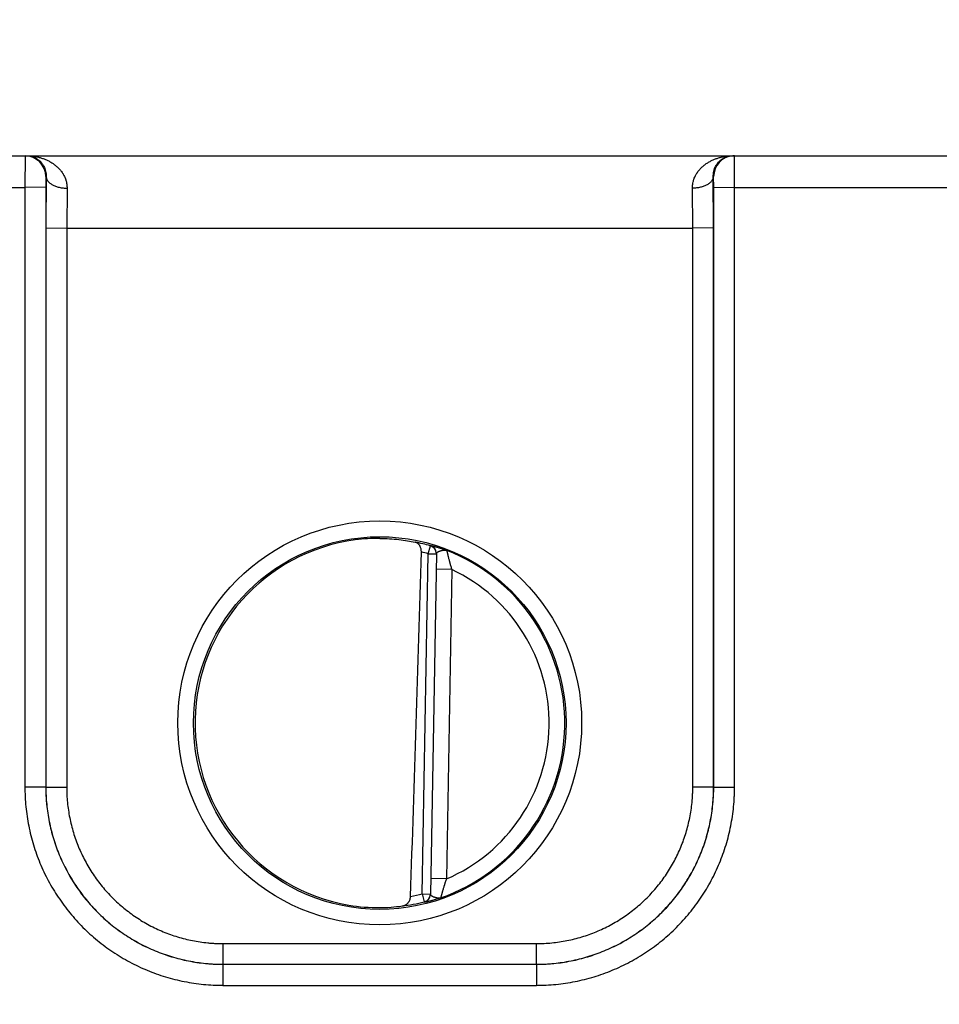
# Model space of a CAD drawing. Header units: inches. Extents: x 0 to 34, y 0 to 22.
# Tile 193 of 224: x 18.694 to 19.577, y 11.75 to 12.694. Entities that reach past the tile are written whole.
import ezdxf

# ---------------------------------------------------------------- set-up
doc = ezdxf.new("R2010")
doc.units = ezdxf.units.IN
doc.header["$LTSCALE"] = 1.87
doc.header["$MEASUREMENT"] = 0
doc.layers.get('0').update_dxf_attribs({"linetype": 'CONTINUOUS'})
doc.layers.add('DIMENSIONS', color=7, linetype='CONTINUOUS')
doc.styles.get("Standard").update_dxf_attribs({"font": 'txt', "width": 0.8})
doc.dimstyles.new('DIMSTYLE_1', dxfattribs={"dimtxt": 0.125, "dimasz": 0.18, "dimexe": 0.125, "dimexo": 0.0625, "dimgap": 0.03125, "dimtad": 0, "dimtih": 1, "dimtoh": 1, "dimdec": 3, "dimzin": 4, "dimdsep": 46, "dimtxsty": 'STANDARD', "dimblk": '_FILLED', "dimblk1": '_FILLED', "dimblk2": '_FILLED', "dimcen": 0.09, "dimadec": 0, "dimazin": 0, "dimtp": 0.01, "dimtm": 0.01, "dimtfac": 1, "dimtdec": 3, "dimtofl": 0, "dimtmove": 0, "dimatfit": 3, "dimldrblk": '_FILLED', "dimfxl": 1, "dimtolj": 1, "dimtzin": 4, "dimarcsym": 0})

# ---------------------------------------------------------------- blocks, each defined once
blk = doc.blocks.new('*D2')
at = {"layer": 'DIMENSIONS', "color": 2, "linetype": 'CONTINUOUS'}
blk.add_line((21.64668, 10.93718), (21.64668, 13.25118), dxfattribs=at)
at = {"layer": 'DIMENSIONS', "color": 2, "linetype": 'CONTINUOUS', "insert": (21.58418, 13.31368), "char_height": 0.125, "width": 1.525, "attachment_point": 1, "rotation": 90, "line_spacing_factor": 0.9}
blk.add_mtext('15.994{\\Ftxt.shx;\\W1.000000;\\H0.125000; }[406.25]', dxfattribs=at)
blk = doc.blocks.new('_FILLED')
at = {"color": 0, "linetype": 'BYBLOCK'}
blk.add_solid([(0, 0), (-1, 0.1736), (-1, -0.1736)], dxfattribs=at)

msp = doc.modelspace()

# ---------------------------------------------------------------- linework, layer by layer
at = {"color": 7, "linetype": 'CONTINUOUS'}
for p, q in [((8.23972, 12.56368), (21.6022, 12.56368)), ((18.69937, 12.56368), (18.69919, 12.53341)), ((19.38017, 12.53341), (19.37999, 12.56368)), ((18.71937, 12.54368), (18.71919, 12.53359)), ((18.71971, 12.54367), (18.71937, 12.54368)), ((18.71971, 12.54367), (18.71945, 12.49446)), ((19.36, 12.54368), (19.35965, 12.54367)), ((19.35992, 12.49446), (19.35965, 12.54367)), ((19.36017, 12.53359), (19.36, 12.54368)), ((18.45017, 12.53341), (18.69919, 12.53341)), ((18.71919, 12.53359), (18.69919, 12.53341)), ((18.69919, 12.53341), (18.69928, 11.95807)), ((18.71919, 12.53359), (18.71928, 11.95825)), ((18.73971, 12.53256), (18.73944, 12.49429)), ((19.33992, 12.49429), (19.33965, 12.53256)), ((19.36008, 11.95825), (19.36017, 12.53359)), ((19.36017, 12.53359), (19.38017, 12.53341)), ((19.38008, 11.95807), (19.38017, 12.53341)), ((19.38017, 12.53341), (19.62919, 12.53341)), ((18.71945, 12.49446), (18.71936, 11.95833)), ((18.71945, 12.49446), (18.73944, 12.49429)), ((18.73944, 12.49429), (18.73936, 11.95816)), ((18.73944, 12.49429), (19.33992, 12.49429)), ((19.35992, 12.49446), (19.33992, 12.49429)), ((19.34, 11.95816), (19.33992, 12.49429)), ((19.36, 11.95833), (19.35992, 12.49446)), ((19.08045, 11.85578), (19.08614, 12.18204)), ((19.08614, 12.18204), (19.08831, 12.18961)), ((19.08614, 12.18204), (19.09402, 12.1819)), ((19.08831, 12.18961), (19.08831, 12.18997)), ((19.09402, 12.18226), (19.08832, 11.85529)), ((19.10876, 12.16684), (19.09376, 12.1671)), ((19.10876, 12.16684), (19.10358, 11.87019)), ((18.71928, 11.95825), (18.69928, 11.95807)), ((18.71928, 11.95825), (18.71936, 11.95833)), ((18.71936, 11.95833), (18.73936, 11.95816)), ((19.36, 11.95833), (19.34, 11.95816)), ((19.36008, 11.95825), (19.36, 11.95833)), ((19.36008, 11.95825), (19.38008, 11.95807)), ((19.10358, 11.87019), (19.08858, 11.87045)), ((19.08045, 11.85579), (19.08832, 11.85565)), ((19.08045, 11.85579), (19.08235, 11.84815)), ((19.08234, 11.84779), (19.08235, 11.84815)), ((18.88932, 11.80816), (19.19005, 11.80816)), ((18.88932, 11.78833), (18.88932, 11.80816)), ((19.19005, 11.78833), (19.19005, 11.80816)), ((18.88928, 11.7883), (18.88928, 11.76813)), ((18.88929, 11.7883), (19.19008, 11.7883)), ((18.88932, 11.78833), (19.19005, 11.78833)), ((19.19008, 11.7883), (19.19008, 11.76813)), ((18.88928, 11.76813), (19.19008, 11.76813))]:
    msp.add_line(p, q, dxfattribs=at)
for centre, radius in [((19.03968, 12.01978), 0.19371), ((19.03968, 12.01965), 0.17871)]:
    msp.add_circle(centre, radius, dxfattribs=at)
for centre, radius, start, end in [((18.69937, 12.54368), 0.02, 359.99498, 89.99498), ((19.38, 12.54368), 0.02, 94.69325, 180.00444), ((19.37999, 12.54368), 0.01999, 90, 94.68857), ((19.03876, 12.0267), 0.17011, 89.69083, 97.60041), ((19.03968, 12.01967), 0.17675, 74.03065, 78.93522), ((-105.4394, 15.89969), 124.57442, 358.1386608, 358.290676), ((19.03968, 12.01967), 0.16888, 74.03065, 76.33344), ((19.08615, 12.1824), 0.00787, 359.00438, 74.07184), ((19.08615, 12.18204), 0.00787, 359.00033, 74.03903), ((19.03968, 12.01967), 0.17756, 289.2043, 68.79829), ((19.03968, 12.01967), 0.16257, 293.14471, 64.85529), ((19.03968, 12.01967), 0.16888, 280.09668, 283.9685), ((19.08044, 11.85543), 0.00787, 283.92926, 358.99583), ((19.08045, 11.85579), 0.00787, 283.96109, 358.99966), ((19.0385, 12.01261), 0.16992, 260.39616, 270.39881), ((19.03858, 12.00863), 0.16595, 270.37962, 277.84805), ((19.03968, 12.01967), 0.17675, 277.00613, 283.96941)]:
    msp.add_arc(centre, radius, start, end, dxfattribs=at)
msp.add_ellipse((19.03968, 12.01973), major_axis=(0, 0.17714), ratio=1, start_param=0.132587, end_param=2.974099, dxfattribs=at)
for points, knots in [([(18.70101, 12.56368), (18.70152, 12.56367), (18.70254, 12.56363), (18.70407, 12.56343), (18.70559, 12.56311), (18.70709, 12.56264), (18.70857, 12.56204), (18.71002, 12.56129), (18.71144, 12.5604), (18.71281, 12.55935), (18.71412, 12.55813), (18.71514, 12.55698), (18.71592, 12.55597), (18.71668, 12.55487), (18.71756, 12.55335), (18.71846, 12.55132), (18.71918, 12.54903), (18.71956, 12.54694), (18.71971, 12.54512), (18.71972, 12.54416), (18.71971, 12.54367)], [0, 0, 0, 0, 0.050172, 0.100548, 0.151326, 0.202718, 0.254965, 0.3083, 0.363016, 0.419433, 0.477904, 0.538902, 0.570508, 0.602949, 0.670715, 0.743014, 0.820987, 0.906009, 0.951758, 1, 1, 1, 1]), ([(18.70101, 12.56368), (18.70208, 12.56367), (18.70423, 12.5636), (18.70744, 12.56328), (18.71062, 12.56275), (18.71377, 12.562), (18.71688, 12.56102), (18.71991, 12.55981), (18.72237, 12.5586), (18.72428, 12.55751), (18.72569, 12.55663), (18.72707, 12.55568), (18.72841, 12.55467), (18.72971, 12.55359), (18.73096, 12.55243), (18.73217, 12.5512), (18.73331, 12.5499), (18.7344, 12.54852), (18.73524, 12.54731), (18.73587, 12.5463), (18.73648, 12.54526), (18.73719, 12.5439), (18.73781, 12.54249), (18.73825, 12.54132), (18.73866, 12.54011), (18.73909, 12.53855), (18.73946, 12.53662), (18.73968, 12.53461), (18.73972, 12.53325), (18.73971, 12.53256)], [0, 0, 0, 0, 0.058435, 0.116917, 0.175497, 0.234242, 0.293205, 0.352466, 0.412123, 0.442133, 0.472283, 0.502597, 0.533097, 0.5638, 0.59473, 0.625925, 0.657424, 0.689259, 0.721473, 0.73774, 0.754123, 0.787263, 0.820952, 0.838024, 0.855259, 0.890248, 0.925992, 0.962556, 1, 1, 1, 1]), ([(19.33965, 12.53256), (19.33964, 12.53325), (19.33968, 12.53461), (19.3399, 12.53662), (19.34028, 12.53855), (19.34071, 12.54011), (19.34111, 12.54132), (19.34155, 12.54249), (19.34217, 12.5439), (19.34288, 12.54526), (19.34349, 12.5463), (19.34412, 12.54731), (19.34496, 12.54852), (19.34605, 12.5499), (19.3472, 12.5512), (19.3484, 12.55243), (19.34965, 12.55359), (19.35095, 12.55467), (19.35229, 12.55568), (19.35367, 12.55663), (19.35508, 12.55751), (19.35699, 12.5586), (19.35945, 12.55981), (19.36249, 12.56102), (19.36559, 12.562), (19.36874, 12.56275), (19.37193, 12.56328), (19.37513, 12.5636), (19.37728, 12.56367), (19.37835, 12.56368)], [0, 0, 0, 0, 0.037444, 0.074008, 0.109752, 0.144741, 0.161976, 0.179048, 0.212737, 0.245877, 0.26226, 0.278527, 0.310741, 0.342576, 0.374075, 0.40527, 0.4362, 0.466903, 0.497403, 0.527717, 0.557867, 0.587877, 0.647534, 0.706795, 0.765758, 0.824503, 0.883083, 0.941565, 1, 1, 1, 1]), ([(19.35965, 12.54367), (19.35964, 12.54416), (19.35965, 12.54512), (19.3598, 12.54694), (19.36018, 12.54903), (19.3609, 12.55132), (19.3618, 12.55335), (19.36268, 12.55487), (19.36344, 12.55597), (19.36422, 12.55698), (19.36524, 12.55813), (19.36656, 12.55935), (19.36793, 12.5604), (19.36934, 12.56129), (19.37079, 12.56204), (19.37227, 12.56264), (19.37378, 12.56311), (19.37529, 12.56343), (19.37682, 12.56363), (19.37784, 12.56367), (19.37835, 12.56368)], [0, 0, 0, 0, 0.048242, 0.093991, 0.179013, 0.256986, 0.329285, 0.397051, 0.429492, 0.461098, 0.522096, 0.580567, 0.636984, 0.6917, 0.745035, 0.797282, 0.848674, 0.899452, 0.949828, 1, 1, 1, 1]), ([(18.71971, 12.54368), (18.71972, 12.54349), (18.71974, 12.54313), (18.71983, 12.54259), (18.71996, 12.54205), (18.72014, 12.54152), (18.72036, 12.54099), (18.72073, 12.54029), (18.72131, 12.53942), (18.72217, 12.53844), (18.72319, 12.53752), (18.72436, 12.53665), (18.72568, 12.53584), (18.72713, 12.53511), (18.7287, 12.53447), (18.73037, 12.5339), (18.73213, 12.53343), (18.73396, 12.53306), (18.73585, 12.53279), (18.73777, 12.53261), (18.73906, 12.53257), (18.73971, 12.53256)], [0, 0, 0, 0, 0.021814, 0.043792, 0.066043, 0.08867, 0.111769, 0.135424, 0.184659, 0.236863, 0.292317, 0.351143, 0.413326, 0.478737, 0.547151, 0.618266, 0.691714, 0.767081, 0.843909, 0.921716, 1, 1, 1, 1]), ([(19.35965, 12.54368), (19.35965, 12.54349), (19.35962, 12.54313), (19.35954, 12.54259), (19.3594, 12.54205), (19.35922, 12.54152), (19.359, 12.54099), (19.35863, 12.54029), (19.35805, 12.53942), (19.3572, 12.53844), (19.35618, 12.53752), (19.355, 12.53665), (19.35368, 12.53584), (19.35223, 12.53511), (19.35066, 12.53447), (19.34899, 12.5339), (19.34723, 12.53343), (19.3454, 12.53306), (19.34351, 12.53279), (19.34159, 12.53261), (19.3403, 12.53257), (19.33965, 12.53256)], [0, 0, 0, 0, 0.021814, 0.043791, 0.066042, 0.088669, 0.111768, 0.135423, 0.184657, 0.236861, 0.292315, 0.351141, 0.413325, 0.478736, 0.54715, 0.618265, 0.691713, 0.76708, 0.843909, 0.921716, 1, 1, 1, 1]), ([(19.03968, 12.19681), (19.04286, 12.19679), (19.04902, 12.19658), (19.0579, 12.19579), (19.06604, 12.19464), (19.07118, 12.19366), (19.0736, 12.19314)], [0, 0, 0, 0, 0.27866, 0.540855, 0.7825, 1, 1, 1, 1]), ([(19.07958, 12.18378), (19.07959, 12.18408), (19.07959, 12.18469), (19.07951, 12.1856), (19.07937, 12.18648), (19.0791, 12.18758), (19.07873, 12.18861), (19.07825, 12.18956), (19.07785, 12.19019), (19.07742, 12.19077), (19.07695, 12.19129), (19.07646, 12.19175), (19.07593, 12.19215), (19.07538, 12.19249), (19.07481, 12.19277), (19.07421, 12.19299), (19.07381, 12.1931), (19.0736, 12.19314)], [0, 0, 0, 0, 0.076379, 0.151897, 0.225862, 0.297782, 0.434296, 0.498823, 0.560908, 0.620725, 0.678511, 0.734553, 0.789167, 0.842687, 0.895449, 0.947783, 1, 1, 1, 1]), ([(19.08831, 12.18997), (19.08831, 12.18997), (19.08831, 12.18997), (19.08832, 12.18998), (19.08832, 12.18998), (19.08833, 12.18998), (19.08834, 12.18998), (19.08836, 12.18999), (19.08837, 12.18999), (19.0884, 12.18999), (19.08843, 12.18998), (19.08848, 12.18998), (19.08854, 12.18997), (19.08861, 12.18996), (19.08869, 12.18994), (19.08878, 12.18993), (19.08887, 12.18991), (19.08902, 12.18988), (19.08922, 12.18984), (19.08949, 12.18978), (19.08979, 12.18971), (19.09026, 12.18959), (19.09092, 12.18942), (19.0918, 12.18919), (19.09279, 12.18891), (19.09389, 12.18859), (19.09509, 12.18823), (19.09638, 12.18783), (19.09775, 12.18739), (19.0992, 12.18691), (19.10045, 12.18647), (19.10148, 12.18611), (19.10214, 12.18587), (19.10267, 12.18568), (19.10322, 12.18548), (19.10362, 12.18532), (19.1039, 12.18522)], [0, 0, 0, 0, 0.000272, 0.000583, 0.000987, 0.00151, 0.002163, 0.002951, 0.003878, 0.004945, 0.007506, 0.010638, 0.014341, 0.018616, 0.02346, 0.028871, 0.034845, 0.041375, 0.056085, 0.072955, 0.091944, 0.113007, 0.161197, 0.217165, 0.280481, 0.350726, 0.427513, 0.510389, 0.598865, 0.692528, 0.790984, 0.841836, 0.893674, 0.919939, 0.946422, 1, 1, 1, 1]), ([(19.09402, 12.18226), (19.09402, 12.18232), (19.09404, 12.18245), (19.09409, 12.18263), (19.09418, 12.1828), (19.09429, 12.18297), (19.09443, 12.18314), (19.09461, 12.1833), (19.0948, 12.18346), (19.09502, 12.18361), (19.09527, 12.18377), (19.09553, 12.18391), (19.09582, 12.18406), (19.09623, 12.18425), (19.09667, 12.18444), (19.09713, 12.18461), (19.09749, 12.18473), (19.09787, 12.18485), (19.09825, 12.18497), (19.09865, 12.18507), (19.09905, 12.18518), (19.09945, 12.18527), (19.09985, 12.18535), (19.1002, 12.18541), (19.10047, 12.18545), (19.10075, 12.18548), (19.10109, 12.18552), (19.1015, 12.18554), (19.10191, 12.18555), (19.10232, 12.18553), (19.10272, 12.1855), (19.10305, 12.18545), (19.10331, 12.18539), (19.1035, 12.18534), (19.1037, 12.18529), (19.10383, 12.18524), (19.1039, 12.18522)], [0, 0, 0, 0, 0.016645, 0.033468, 0.050941, 0.069449, 0.089284, 0.110637, 0.133584, 0.15814, 0.184287, 0.211975, 0.241146, 0.27172, 0.336631, 0.370731, 0.40577, 0.441641, 0.478187, 0.515241, 0.552647, 0.590277, 0.62803, 0.665837, 0.684766, 0.70372, 0.741587, 0.779173, 0.816364, 0.853166, 0.889608, 0.92567, 0.943851, 0.962412, 0.981244, 1, 1, 1, 1]), ([(19.1039, 12.18522), (19.10391, 12.18517), (19.10393, 12.18507), (19.10397, 12.18491), (19.10402, 12.18471), (19.10408, 12.18445), (19.10415, 12.18415), (19.10423, 12.1838), (19.10432, 12.18341), (19.10442, 12.18297), (19.10454, 12.1825), (19.10466, 12.18199), (19.10479, 12.18145), (19.10493, 12.18087), (19.10508, 12.18027), (19.10524, 12.17964), (19.10546, 12.17876), (19.10575, 12.1776), (19.10613, 12.17617), (19.10645, 12.17494), (19.10673, 12.17393), (19.10694, 12.17316), (19.10715, 12.17239), (19.10744, 12.17134), (19.10782, 12.17002), (19.10828, 12.16843), (19.1086, 12.16737), (19.10876, 12.16684)], [0, 0, 0, 0, 0.007697, 0.015875, 0.026868, 0.04059, 0.056935, 0.075796, 0.097055, 0.120569, 0.146194, 0.173802, 0.203254, 0.234402, 0.267104, 0.301233, 0.336667, 0.41096, 0.489069, 0.570213, 0.6117, 0.65369, 0.696111, 0.738897, 0.825312, 0.912478, 1, 1, 1, 1]), ([(18.69928, 11.95807), (18.69928, 11.95652), (18.69932, 11.95341), (18.69955, 11.9472), (18.70012, 11.93944), (18.70127, 11.93019), (18.70286, 11.921), (18.70491, 11.9119), (18.7074, 11.90291), (18.71032, 11.89405), (18.71368, 11.88535), (18.71746, 11.87682), (18.72166, 11.86849), (18.72626, 11.86038), (18.73125, 11.8525), (18.73662, 11.84487), (18.74236, 11.83752), (18.74846, 11.83046), (18.75489, 11.8237), (18.76165, 11.81727), (18.76871, 11.81118), (18.77607, 11.80544), (18.78369, 11.80007), (18.79157, 11.79508), (18.79969, 11.79049), (18.80802, 11.78629), (18.81655, 11.78251), (18.82526, 11.77916), (18.83411, 11.77623), (18.8431, 11.77375), (18.8522, 11.7717), (18.8614, 11.77011), (18.87065, 11.76897), (18.87841, 11.7684), (18.88462, 11.76817), (18.88773, 11.76813), (18.88928, 11.76813)], [0, 0, 0, 0, 0.015626, 0.031252, 0.062501, 0.09375, 0.124999, 0.156249, 0.187498, 0.218747, 0.249997, 0.281246, 0.312496, 0.343745, 0.374995, 0.406245, 0.437494, 0.468744, 0.499994, 0.531244, 0.562494, 0.593744, 0.624994, 0.656244, 0.687494, 0.718744, 0.749995, 0.781245, 0.812495, 0.843746, 0.874996, 0.906246, 0.937497, 0.968747, 0.984374, 1, 1, 1, 1]), ([(18.71928, 11.95825), (18.71928, 11.95686), (18.71931, 11.95408), (18.71947, 11.94991), (18.71972, 11.94575), (18.7202, 11.9402), (18.72105, 11.9333), (18.72248, 11.92508), (18.72431, 11.91693), (18.72654, 11.90889), (18.72916, 11.90097), (18.73216, 11.89318), (18.73555, 11.88555), (18.7393, 11.87809), (18.74341, 11.87083), (18.74788, 11.86378), (18.75269, 11.85696), (18.75782, 11.85038), (18.76328, 11.84406), (18.76903, 11.83802), (18.77508, 11.83226), (18.7814, 11.82681), (18.78798, 11.82168), (18.79481, 11.81688), (18.80186, 11.81241), (18.80912, 11.8083), (18.81658, 11.80455), (18.82421, 11.80117), (18.832, 11.79817), (18.83992, 11.79555), (18.84797, 11.79332), (18.85611, 11.7915), (18.86433, 11.79007), (18.87124, 11.78922), (18.87678, 11.78874), (18.88094, 11.78849), (18.88511, 11.78834), (18.8879, 11.7883), (18.88929, 11.7883)], [0, 0, 0, 0, 0.015626, 0.031252, 0.046878, 0.062504, 0.093753, 0.125002, 0.156252, 0.187501, 0.21875, 0.25, 0.281249, 0.312499, 0.343748, 0.374997, 0.406247, 0.437496, 0.468746, 0.499996, 0.531245, 0.562495, 0.593745, 0.624994, 0.656244, 0.687494, 0.718744, 0.749994, 0.781244, 0.812494, 0.843744, 0.874994, 0.906245, 0.937495, 0.953121, 0.968747, 0.984374, 1, 1, 1, 1]), ([(18.71936, 11.95833), (18.71936, 11.95555), (18.7195, 11.94999), (18.72011, 11.94166), (18.72113, 11.93338), (18.72256, 11.92516), (18.72439, 11.91701), (18.72661, 11.90897), (18.72923, 11.90104), (18.73223, 11.89326), (18.73561, 11.88562), (18.73936, 11.87817), (18.74347, 11.87091), (18.74794, 11.86385), (18.75274, 11.85703), (18.75787, 11.85045), (18.76332, 11.84413), (18.76908, 11.83808), (18.77512, 11.83233), (18.78144, 11.82687), (18.78802, 11.82174), (18.79484, 11.81693), (18.80189, 11.81246), (18.80916, 11.80835), (18.81661, 11.8046), (18.82424, 11.80121), (18.83203, 11.79821), (18.83995, 11.79559), (18.848, 11.79336), (18.85614, 11.79154), (18.86436, 11.79011), (18.87265, 11.78909), (18.88097, 11.78847), (18.88653, 11.78834), (18.88932, 11.78833)], [0, 0, 0, 0, 0.03125, 0.0625, 0.09375, 0.124999, 0.156249, 0.187499, 0.218749, 0.249999, 0.281249, 0.312499, 0.343748, 0.374998, 0.406248, 0.437498, 0.468748, 0.499998, 0.531248, 0.562498, 0.593748, 0.624998, 0.656248, 0.687498, 0.718748, 0.749998, 0.781248, 0.812498, 0.843749, 0.874999, 0.906249, 0.937499, 0.96875, 1, 1, 1, 1]), ([(18.73936, 11.95816), (18.73936, 11.95693), (18.73939, 11.95448), (18.73957, 11.94957), (18.74002, 11.94345), (18.74092, 11.93614), (18.74218, 11.92889), (18.74379, 11.9217), (18.74575, 11.9146), (18.74806, 11.90761), (18.75071, 11.90074), (18.75369, 11.894), (18.757, 11.88742), (18.76063, 11.88102), (18.76457, 11.87479), (18.76881, 11.86877), (18.77334, 11.86296), (18.77814, 11.85739), (18.78322, 11.85205), (18.78855, 11.84697), (18.79413, 11.84216), (18.79994, 11.83763), (18.80596, 11.83339), (18.81218, 11.82945), (18.81858, 11.82582), (18.82516, 11.8225), (18.8319, 11.81952), (18.83877, 11.81687), (18.84576, 11.81456), (18.85286, 11.81259), (18.86004, 11.81098), (18.8673, 11.80972), (18.87339, 11.80897), (18.87828, 11.80855), (18.88195, 11.80832), (18.88563, 11.80819), (18.88809, 11.80816), (18.88932, 11.80816)], [0, 0, 0, 0, 0.015626, 0.031252, 0.062501, 0.09375, 0.124999, 0.156248, 0.187498, 0.218747, 0.249996, 0.281246, 0.312495, 0.343745, 0.374994, 0.406244, 0.437493, 0.468743, 0.499993, 0.531243, 0.562492, 0.593742, 0.624992, 0.656242, 0.687492, 0.718743, 0.749993, 0.781243, 0.812493, 0.843744, 0.874994, 0.906244, 0.937495, 0.953121, 0.968747, 0.984374, 1, 1, 1, 1]), ([(19.19005, 11.78833), (19.19283, 11.78834), (19.19839, 11.78847), (19.20671, 11.78909), (19.215, 11.79011), (19.22322, 11.79154), (19.23137, 11.79336), (19.23941, 11.79559), (19.24733, 11.79821), (19.25512, 11.80121), (19.26275, 11.8046), (19.27021, 11.80835), (19.27747, 11.81246), (19.28452, 11.81693), (19.29134, 11.82174), (19.29792, 11.82687), (19.30424, 11.83233), (19.31028, 11.83808), (19.31604, 11.84413), (19.32149, 11.85045), (19.32662, 11.85703), (19.33143, 11.86385), (19.33589, 11.87091), (19.34, 11.87817), (19.34375, 11.88562), (19.34713, 11.89326), (19.35014, 11.90104), (19.35275, 11.90897), (19.35498, 11.91701), (19.3568, 11.92516), (19.35823, 11.93338), (19.35925, 11.94166), (19.35986, 11.94999), (19.36, 11.95555), (19.36, 11.95833)], [0, 0, 0, 0, 0.03125, 0.062501, 0.093751, 0.125001, 0.156251, 0.187502, 0.218752, 0.250002, 0.281252, 0.312502, 0.343752, 0.375002, 0.406252, 0.437502, 0.468752, 0.500002, 0.531252, 0.562502, 0.593752, 0.625002, 0.656252, 0.687501, 0.718751, 0.750001, 0.781251, 0.812501, 0.843751, 0.875001, 0.90625, 0.9375, 0.96875, 1, 1, 1, 1]), ([(19.19005, 11.80816), (19.19127, 11.80816), (19.19373, 11.80819), (19.19863, 11.80837), (19.20475, 11.80882), (19.21206, 11.80972), (19.21932, 11.81098), (19.22651, 11.81259), (19.2336, 11.81456), (19.2406, 11.81687), (19.24747, 11.81952), (19.2542, 11.8225), (19.26078, 11.82582), (19.26718, 11.82945), (19.27341, 11.83339), (19.27943, 11.83763), (19.28523, 11.84216), (19.29081, 11.84697), (19.29614, 11.85205), (19.30122, 11.85739), (19.30603, 11.86296), (19.31056, 11.86877), (19.31479, 11.87479), (19.31873, 11.88102), (19.32236, 11.88742), (19.32567, 11.894), (19.32865, 11.90074), (19.3313, 11.90761), (19.33361, 11.9146), (19.33557, 11.9217), (19.33718, 11.92889), (19.33844, 11.93614), (19.33919, 11.94223), (19.33961, 11.94712), (19.33984, 11.9508), (19.33997, 11.95448), (19.34, 11.95693), (19.34, 11.95816)], [0, 0, 0, 0, 0.015626, 0.031253, 0.062503, 0.093753, 0.125004, 0.156254, 0.187504, 0.218755, 0.250005, 0.281255, 0.312505, 0.343755, 0.375005, 0.406255, 0.437505, 0.468755, 0.500005, 0.531255, 0.562504, 0.593754, 0.625004, 0.656253, 0.687503, 0.718752, 0.750001, 0.781251, 0.8125, 0.843749, 0.874998, 0.906248, 0.937497, 0.953123, 0.968748, 0.984374, 1, 1, 1, 1]), ([(19.19008, 11.7883), (19.19147, 11.7883), (19.19425, 11.78834), (19.19842, 11.78849), (19.20258, 11.78874), (19.20812, 11.78922), (19.21503, 11.79007), (19.22325, 11.7915), (19.2314, 11.79332), (19.23944, 11.79555), (19.24737, 11.79817), (19.25515, 11.80117), (19.26278, 11.80455), (19.27024, 11.8083), (19.2775, 11.81241), (19.28456, 11.81688), (19.29138, 11.82168), (19.29796, 11.82681), (19.30428, 11.83226), (19.31033, 11.83802), (19.31608, 11.84406), (19.32154, 11.85038), (19.32667, 11.85696), (19.33148, 11.86378), (19.33595, 11.87083), (19.34006, 11.87809), (19.34382, 11.88555), (19.3472, 11.89318), (19.3502, 11.90097), (19.35282, 11.90889), (19.35505, 11.91693), (19.35688, 11.92508), (19.35831, 11.9333), (19.35916, 11.9402), (19.35964, 11.94575), (19.35989, 11.94991), (19.36005, 11.95408), (19.36008, 11.95686), (19.36008, 11.95825)], [0, 0, 0, 0, 0.015626, 0.031253, 0.046879, 0.062505, 0.093755, 0.125006, 0.156256, 0.187506, 0.218756, 0.250006, 0.281256, 0.312506, 0.343756, 0.375006, 0.406255, 0.437505, 0.468755, 0.500004, 0.531254, 0.562504, 0.593753, 0.625003, 0.656252, 0.687501, 0.718751, 0.75, 0.78125, 0.812499, 0.843748, 0.874998, 0.906247, 0.937496, 0.953122, 0.968748, 0.984374, 1, 1, 1, 1]), ([(19.19008, 11.76813), (19.19163, 11.76813), (19.19474, 11.76817), (19.20096, 11.7684), (19.20871, 11.76897), (19.21797, 11.77011), (19.22716, 11.7717), (19.23626, 11.77375), (19.24525, 11.77623), (19.25411, 11.77916), (19.26281, 11.78251), (19.27134, 11.78629), (19.27967, 11.79049), (19.28779, 11.79508), (19.29567, 11.80007), (19.3033, 11.80544), (19.31065, 11.81118), (19.31772, 11.81727), (19.32447, 11.8237), (19.33091, 11.83046), (19.337, 11.83752), (19.34274, 11.84487), (19.34811, 11.8525), (19.3531, 11.86038), (19.3577, 11.86849), (19.3619, 11.87682), (19.36568, 11.88535), (19.36904, 11.89405), (19.37197, 11.90291), (19.37445, 11.9119), (19.3765, 11.921), (19.3781, 11.93019), (19.37924, 11.93944), (19.37981, 11.9472), (19.38004, 11.95341), (19.38008, 11.95652), (19.38008, 11.95807)], [0, 0, 0, 0, 0.015626, 0.031253, 0.062503, 0.093754, 0.125004, 0.156254, 0.187505, 0.218755, 0.250005, 0.281256, 0.312506, 0.343756, 0.375006, 0.406256, 0.437506, 0.468756, 0.500006, 0.531256, 0.562506, 0.593755, 0.625005, 0.656255, 0.687504, 0.718754, 0.750003, 0.781253, 0.812502, 0.843751, 0.875001, 0.90625, 0.937499, 0.968748, 0.984374, 1, 1, 1, 1]), ([(19.10358, 11.87019), (19.1034, 11.86967), (19.10305, 11.86862), (19.10253, 11.86704), (19.10211, 11.86574), (19.10178, 11.8647), (19.10154, 11.86393), (19.1013, 11.86317), (19.10099, 11.86217), (19.10062, 11.86095), (19.1002, 11.85954), (19.09987, 11.85839), (19.09961, 11.85752), (19.09943, 11.85689), (19.09926, 11.85629), (19.0991, 11.85573), (19.09895, 11.85519), (19.09881, 11.85468), (19.09868, 11.85421), (19.09857, 11.85378), (19.09846, 11.85339), (19.09837, 11.85305), (19.09829, 11.85275), (19.09822, 11.8525), (19.09817, 11.85232), (19.09814, 11.8522), (19.09812, 11.85213), (19.0981, 11.85208), (19.09809, 11.85204), (19.09809, 11.85201), (19.09808, 11.85199), (19.09808, 11.85199)], [0, 0, 0, 0, 0.08754, 0.174724, 0.261156, 0.30395, 0.346379, 0.388377, 0.429871, 0.511028, 0.589148, 0.66345, 0.698887, 0.733017, 0.76572, 0.796868, 0.826318, 0.853922, 0.879542, 0.903049, 0.9243, 0.943152, 0.959485, 0.973194, 0.984172, 0.988608, 0.992333, 0.995339, 0.997621, 0.999175, 1, 1, 1, 1]), ([(19.06124, 11.84424), (19.06149, 11.84427), (19.06197, 11.84436), (19.0627, 11.84454), (19.0634, 11.84478), (19.06409, 11.84508), (19.06475, 11.84544), (19.06539, 11.84586), (19.066, 11.84634), (19.06658, 11.84689), (19.06712, 11.8475), (19.06762, 11.84817), (19.06807, 11.84891), (19.06846, 11.84972), (19.06879, 11.85058), (19.06913, 11.8518), (19.06926, 11.85276), (19.06929, 11.85341)], [0, 0, 0, 0, 0.056055, 0.111975, 0.16794, 0.224157, 0.280858, 0.338294, 0.396735, 0.456457, 0.517729, 0.580799, 0.645866, 0.713052, 0.782359, 0.85362, 1, 1, 1, 1]), ([(19.09809, 11.85199), (19.09781, 11.8519), (19.09726, 11.85172), (19.09644, 11.85145), (19.09564, 11.85119), (19.0946, 11.85086), (19.09333, 11.85047), (19.09187, 11.85004), (19.09048, 11.84964), (19.08918, 11.84929), (19.08796, 11.84897), (19.08685, 11.84869), (19.08585, 11.84845), (19.08496, 11.84824), (19.0843, 11.8481), (19.08383, 11.848), (19.08352, 11.84794), (19.08325, 11.84789), (19.08305, 11.84785), (19.0829, 11.84783), (19.08281, 11.84781), (19.08272, 11.8478), (19.08264, 11.84779), (19.08257, 11.84778), (19.08251, 11.84777), (19.08246, 11.84777), (19.08242, 11.84777), (19.0824, 11.84777), (19.08238, 11.84777), (19.08237, 11.84777), (19.08236, 11.84777), (19.08235, 11.84778), (19.08234, 11.84778), (19.08234, 11.84778), (19.08234, 11.84779), (19.08234, 11.84779)], [0, 0, 0, 0, 0.053568, 0.106319, 0.158155, 0.208993, 0.307433, 0.401124, 0.489618, 0.572466, 0.649233, 0.719489, 0.782812, 0.838776, 0.886988, 0.908063, 0.927056, 0.943925, 0.958628, 0.965154, 0.971122, 0.97653, 0.981373, 0.985651, 0.989359, 0.992496, 0.995061, 0.99613, 0.997057, 0.997845, 0.998496, 0.999017, 0.999419, 0.999728, 1, 1, 1, 1]), ([(19.09808, 11.85199), (19.09795, 11.85195), (19.09776, 11.8519), (19.09749, 11.85184), (19.09723, 11.85179), (19.09689, 11.85175), (19.09649, 11.85173), (19.09608, 11.85173), (19.09567, 11.85175), (19.09526, 11.85179), (19.09485, 11.85185), (19.09444, 11.85192), (19.09404, 11.852), (19.09363, 11.8521), (19.09323, 11.8522), (19.09284, 11.85232), (19.09245, 11.85244), (19.09207, 11.85257), (19.09158, 11.85274), (19.09111, 11.85293), (19.09066, 11.85313), (19.09035, 11.85328), (19.09005, 11.85343), (19.08977, 11.85359), (19.08951, 11.85374), (19.08927, 11.85391), (19.08905, 11.85407), (19.08886, 11.85423), (19.0887, 11.8544), (19.08856, 11.85457), (19.08845, 11.85475), (19.08837, 11.85492), (19.08832, 11.85511), (19.08832, 11.85523), (19.08832, 11.85529)], [0, 0, 0, 0, 0.0369, 0.055409, 0.0738, 0.110453, 0.147176, 0.184068, 0.221202, 0.258593, 0.296208, 0.334008, 0.371879, 0.409696, 0.447396, 0.484839, 0.521867, 0.558373, 0.594217, 0.663352, 0.696404, 0.72827, 0.758839, 0.78802, 0.815719, 0.841863, 0.866412, 0.889351, 0.910701, 0.930541, 0.949068, 0.966547, 0.983357, 1, 1, 1, 1]), ([(18.88929, 11.7883), (18.88929, 11.7883), (18.88929, 11.78831), (18.88929, 11.78831), (18.88929, 11.78831), (18.8893, 11.78832), (18.8893, 11.78832), (18.88931, 11.78833), (18.88931, 11.78833), (18.88932, 11.78833)], [0, 0, 0, 0, 0.116811, 0.221507, 0.332734, 0.461992, 0.600916, 0.737253, 1, 1, 1, 1]), ([(19.19008, 11.7883), (19.19007, 11.7883), (19.19007, 11.78831), (19.19007, 11.78831), (19.19007, 11.78831), (19.19006, 11.78832), (19.19006, 11.78832), (19.19005, 11.78833), (19.19005, 11.78833), (19.19005, 11.78833)], [0, 0, 0, 0, 0.116528, 0.220707, 0.331515, 0.460872, 0.600231, 0.736911, 1, 1, 1, 1])]:
    msp.add_open_spline(points, degree=3, knots=knots, dxfattribs=at)

# ---------------------------------------------------------------- dimensions: what is measured, and where the dimension line sits
at = {"layer": 'DIMENSIONS', "color": 2, "linetype": 'CONTINUOUS'}
dim = msp.add_ordinate_dim(feature_location=(21.64668, 10.93718), offset=(0, 2.314), dtype=1, origin=(5.65277, 10.87468), dimstyle='DIMSTYLE_1', dxfattribs=at)
dim.commit()
dim.dimension.update_dxf_attribs({"geometry": '*D2', "text_midpoint": (21.64668, 14.07618)})

doc.saveas('drawing.dxf')
